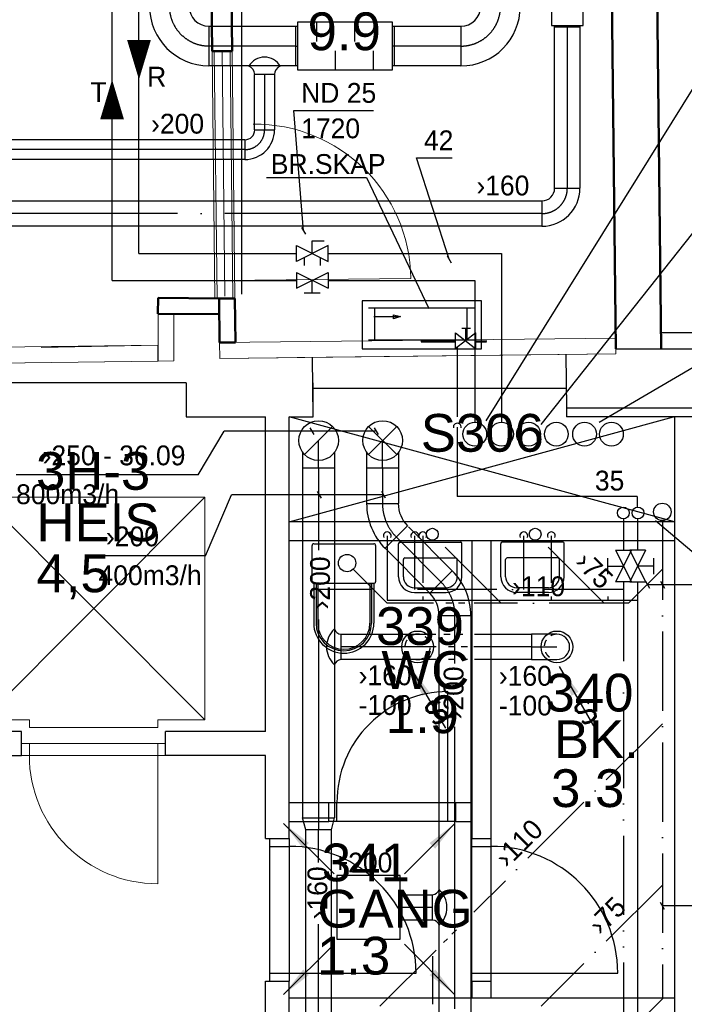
# Model space of a CAD drawing. Header units: millimetres. Extents: x 0 to 83130, y 0 to 57204.
# Tile 7 of 67: x 10930 to 15124, y 17044 to 23255. Entities that reach past the tile are written whole.
import ezdxf
from ezdxf.enums import TextEntityAlignment as Align

# ---------------------------------------------------------------- set-up
doc = ezdxf.new("R2010")
doc.units = ezdxf.units.MM
doc.header["$LTSCALE"] = 100
doc.header["$MEASUREMENT"] = 0
doc.header["$PDMODE"] = 1
for name, pattern in [('2V-CENT', [23, 20, -1.5, 0, -1.5]), ('V-GOMD', [0.8, 0.4, -0.4]), ('V-KV', [2, 1, 1]), ('V-SPV', [7, 5, -1, 0, -1]), ('V-V', [2, 1, 1]), ('V-VV', [8, 5, -1, 0, -1, 0, -1])]:
    doc.linetypes.add(name, pattern=pattern)
doc.layers.get('0').update_dxf_attribs({"linetype": 'CONTINUOUS'})
for name, color, linetype in [('20603A200D001$0$00-HEL2', 251, 'CONTINUOUS'), ('20603A200D001$0$832 Rominfo', 7, 'CONTINUOUS'), ('20603A200D001$0$A12-HEL1', 251, 'CONTINUOUS'), ('20603A200D001$0$A12-HEL2', 251, 'CONTINUOUS'), ('20603A200D001$0$A12-HEL3', 251, 'CONTINUOUS'), ('20603A200D001$0$A12-HEL4', 251, 'CONTINUOUS'), ('20603A200D001$0$A23-HEL3', 251, 'CONTINUOUS'), ('20603A200D001$0$A24-HEL1', 251, 'CONTINUOUS'), ('20603A200D001$0$A24-HEL2', 251, 'CONTINUOUS'), ('V060-', 3, 'CONTINUOUS'), ('V061-', 1, 'CONTINUOUS'), ('V070-', 3, 'CONTINUOUS'), ('V071-', 1, 'CONTINUOUS'), ('V080', 1, 'CONTINUOUS'), ('V080-', 3, 'CONTINUOUS'), ('V081', 1, 'CONTINUOUS'), ('V090-', 2, 'CONTINUOUS'), ('V091', 1, 'CONTINUOUS'), ('V091-', 1, 'CONTINUOUS'), ('V100-', 6, 'CONTINUOUS'), ('V101', 3, 'CONTINUOUS'), ('V110-', 6, 'CONTINUOUS'), ('V111', 1, 'CONTINUOUS'), ('V111-', 1, 'CONTINUOUS'), ('xref', 7, 'CONTINUOUS')]:
    doc.layers.add(name, color=color, linetype=linetype)
doc.layers.add('20603A200D001$0$A-DOOR', color=31, linetype='CONTINUOUS', lineweight=13)
doc.layers.add('20603A200D001$0$A-WALL', color=7, linetype='CONTINUOUS', lineweight=13)
doc.styles.add('20603A200D001$0$Arial', font='arial.ttf', dxfattribs={"height": 238.125})
doc.styles.add('FISO', font='fiso')
doc.styles.add('ISO', font='ISO')
doc.styles.add('SIMPLEX', font='SIMPLEX')

# ---------------------------------------------------------------- blocks, each defined once
blk = doc.blocks.new('CBOJ45_P', base_point=(16236.061, 22619.837))
at = {"color": 0, "linetype": 'ByBlock'}
blk.add_arc((16235.44, 22621.337, 0.686), 1.5, 270, 315, dxfattribs=at)
blk = doc.blocks.new('KBOJ45_P', base_point=(16236.061, 22619.837))
at = {"color": 0, "linetype": 'ByBlock'}
for p, q in [((16236.147, 22620.63), (16236.854, 22619.923)), ((16235.44, 22619.337, 0.686), (16235.44, 22620.337, 0.686))]:
    blk.add_line(p, q, dxfattribs=at)
for radius in [1, 2]:
    blk.add_arc((16235.44, 22621.337, 0.686), radius, 270, 315, dxfattribs=at)
blk = doc.blocks.new('3BOJ45_P', base_point=(16236.061, 22619.837))
for p in [(16236.501, 22620.276), (16235.44, 22619.837)]:
    blk.add_point(p)
at = {"color": 0, "linetype": 'ByBlock'}
blk.add_blockref('KBOJ45_P', (16236.061, 22619.837), dxfattribs=at)
at = {"color": 1, "linetype": '2V-CENT'}
blk.add_blockref('CBOJ45_P', (16236.061, 22619.837), dxfattribs=at)
at = {"style": 'ISO', "flags": 3}
blk.add_attdef('0', (16236.061, 22619.837), '', height=1, dxfattribs=at)
blk = doc.blocks.new('TAK_P', base_point=(16247.5, 22586.5))
for p, q in [((16248, 22587), (16247, 22587)), ((16247, 22587), (16247, 22586)), ((16248, 22586), (16248, 22587)), ((16247, 22586), (16248, 22586))]:
    blk.add_line(p, q)
blk = doc.blocks.new('CIRC_P', base_point=(16254, 22587))
blk.add_circle((16254, 22587), 0.5)
blk = doc.blocks.new('V420', base_point=(455, 404.5))
blk.add_line((455, 404.5), (464, 404.5))
blk.add_solid([(455, 404.5), (459, 405), (459, 404)])
blk = doc.blocks.new('V421', base_point=(455.5, 404.5))
at = {"rotation": 180}
blk.add_blockref('V420', (464.5, 404.5), dxfattribs=at)
blk = doc.blocks.new('C3A', base_point=(16246, 22590.5))
at = {"color": 0, "linetype": 'ByBlock'}
blk.add_line((16247, 22590.5), (16246, 22590.5), dxfattribs=at)
blk = doc.blocks.new('K3A', base_point=(16246, 22590.5))
at = {"color": 0, "linetype": 'ByBlock'}
for p, q in [((16246, 22591), (16247, 22591)), ((16247, 22591), (16247, 22590)), ((16247, 22590), (16246, 22590))]:
    blk.add_line(p, q, dxfattribs=at)
blk = doc.blocks.new('33A', base_point=(16246, 22590.5))
blk.add_point((16247, 22590.5))
at = {"color": 0, "linetype": 'ByBlock'}
blk.add_blockref('K3A', (16246, 22590.5), dxfattribs=at)
at = {"color": 1, "linetype": '2V-CENT'}
blk.add_blockref('C3A', (16246, 22590.5), dxfattribs=at)
at = {"style": 'SIMPLEX', "flags": 3}
blk.add_attdef('0', (16246, 22590.5), '', height=1, dxfattribs=at)
blk = doc.blocks.new('V422', base_point=(16230, 22585))
blk.add_blockref('V420', (16230, 22585))
at = {"style": 'SIMPLEX'}
blk.add_text('s', height=4, rotation=90, dxfattribs=at).set_placement((16238, 22585), align=Align.CENTER)
blk = doc.blocks.new('CCDIMF_200X160X75', base_point=(3095.5, 30301.1))
at = {"color": 0, "linetype": 'ByBlock'}
blk.add_line((3058, 30301.1), (3133, 30301.1), dxfattribs=at)
blk = doc.blocks.new('KCDIMF_200X160X75', base_point=(3095.5, 30301.1))
at = {"color": 0, "linetype": 'ByBlock'}
for p, q in [((3058, 30201.1), (3058, 30401.1)), ((3058, 30401.1), (3133, 30381.1)), ((3133, 30381.1), (3133, 30221.1)), ((3133, 30221.1), (3058, 30201.1))]:
    blk.add_line(p, q, dxfattribs=at)
blk = doc.blocks.new('3CDIMF_200X160X75', base_point=(3095.5, 30301.1))
for p in [(3058, 30301.1), (3133, 30301.1)]:
    blk.add_point(p)
at = {"color": 0, "linetype": 'ByBlock'}
blk.add_blockref('KCDIMF_200X160X75', (3095.5, 30301.1), dxfattribs=at)
at = {"color": 1, "linetype": '2V-CENT'}
blk.add_blockref('CCDIMF_200X160X75', (3095.5, 30301.1), dxfattribs=at)
at = {"style": 'SIMPLEX', "flags": 3}
blk.add_attdef('0', (3095.5, 30301.1), '', height=1, dxfattribs=at)
blk = doc.blocks.new('VUN')
at = {"color": 0}
blk.add_circle((0, 0), 0.5, dxfattribs=at)
blk = doc.blocks.new('CBOJ90_NB', base_point=(86107.402, 31352.24))
at = {"color": 0, "linetype": 'ByBlock'}
blk.add_line((86106.402, 31352.24), (86107.402, 31352.24), dxfattribs=at)
blk = doc.blocks.new('R517')
at = {"color": 0}
for p, q in [((-1, 2), (1, 2)), ((0, 2), (0, 0)), ((-2, 1), (2, -1)), ((-2, -1), (2, 1)), ((-2, 1), (-2, -1)), ((2, -1), (2, 1))]:
    blk.add_line(p, q, dxfattribs=at)
blk = doc.blocks.new('CTK_S', base_point=(16255, 22600))
at = {"color": 0, "linetype": 'ByBlock'}
blk.add_line((16255.5, 22600), (16255, 22600), dxfattribs=at)
blk = doc.blocks.new('KTK_S', base_point=(16255, 22600))
at = {"color": 0, "linetype": 'ByBlock'}
blk.add_circle((16255, 22600), 0.5, dxfattribs=at)
blk = doc.blocks.new('3TK_S', base_point=(16255, 22600))
at = {"color": 0, "linetype": 'ByBlock'}
blk.add_blockref('KTK_S', (16255, 22600), dxfattribs=at)
at = {"color": 1, "linetype": '2V-CENT'}
blk.add_blockref('CTK_S', (16255, 22600), dxfattribs=at)
at = {"style": 'ISO', "flags": 3}
blk.add_attdef('0', (16255, 22600), '', height=1, dxfattribs=at)
blk = doc.blocks.new('CTXK_A', base_point=(16255, 22602.5))
at = {"color": 0, "linetype": 'ByBlock'}
blk.add_line((16255.5, 22602.5), (16255, 22602.5), dxfattribs=at)
blk = doc.blocks.new('KTXK_A', base_point=(16255, 22602.5))
at = {"color": 0, "linetype": 'ByBlock'}
for p, q in [((16255, 22603), (16255.5, 22603)), ((16255.5, 22603), (16255.5, 22602)), ((16255.5, 22602), (16255, 22602))]:
    blk.add_line(p, q, dxfattribs=at)
blk = doc.blocks.new('3TXK_A', base_point=(16255, 22602.5))
blk.add_point((16255.5, 22602.5))
at = {"color": 0, "linetype": 'ByBlock'}
blk.add_blockref('KTXK_A', (16255, 22602.5), dxfattribs=at)
at = {"color": 1, "linetype": '2V-CENT'}
blk.add_blockref('CTXK_A', (16255, 22602.5), dxfattribs=at)
at = {"style": 'ISO', "flags": 3}
blk.add_attdef('0', (16255, 22602.5), '', height=1, dxfattribs=at)
blk = doc.blocks.new('FLC90', base_point=(0, 5))
at = {"color": 1}
blk.add_line((-0.346, 4.654), (0.346, 5.346), dxfattribs=at)
blk = doc.blocks.new('TLC90', base_point=(0, 4))
at = {"color": 1}
for p, q in [((-0.346, 4.346), (0.346, 3.654)), ((-0.346, 3.654), (0.346, 4.346))]:
    blk.add_line(p, q, dxfattribs=at)
blk = doc.blocks.new('A504')
at = {"color": 0}
for p, q in [((-378.8, -15.3), (375.3, -15.3)), ((-378.8, -317), (-378.8, -15.3)), ((-6.1, -73.1), (-6.1, -59.1)), ((-6.1, -59.1), (211.2, -59.1)), ((339.2, -115.3), (208.5, -14.7)), ((211.2, -115), (338.4, -14.3)), ((211.2, -17.1), (211.2, -115)), ((338.4, -59.1), (406.9, -59.1)), ((339.2, -14.7), (339.2, -115.3)), ((375.3, -15.3), (375.3, -317)), ((-338.6, -72.7), (335, -72.7)), ((-298.4, -72.7), (-298.4, -273.9)), ((-1.8, -72.7), (-1.8, -64.7)), ((-1.8, -64.7), (211.2, -64.7)), ((275.8, -67.5), (275.8, -145.8)), ((284.8, -72.7), (284.8, -273.9)), ((338.4, -64.7), (408.9, -64.7)), ((250.3, -145.8), (305.1, -145.8)), ((-303.7, -218.5), (-137.3, -218.5)), ((-137.3, -218.5), (-180.4, -204.6)), ((-180.4, -204.6), (-180.4, -229.7)), ((-180.4, -229.7), (-137.3, -218.5)), ((-338.6, -273.9), (335, -273.9)), ((375.3, -317), (-378.8, -317))]:
    blk.add_line(p, q, dxfattribs=at)
blk = doc.blocks.new('LD_P')
for p, q in [((-0.5, 0.5), (-0.5, -0.5)), ((0.5, 0.5), (-0.5, 0.5)), ((0.5, -0.5), (0.5, 0.5)), ((-0.5, -0.5), (0.5, -0.5))]:
    blk.add_line(p, q)
at = {"color": 1}
for p, q in [((-0.3, 0.5), (-0.3, 0.1)), ((0.1, 0.5), (0.1, 0.1)), ((-0.1, -0.5), (-0.1, -0.1)), ((0.3, -0.5), (0.3, -0.1))]:
    blk.add_line(p, q, dxfattribs=at)
blk = doc.blocks.new('CBOJ90_PB', base_point=(86107, 31352))
at = {"color": 0, "linetype": 'ByBlock'}
blk.add_arc((86106, 31353), 1, 270, 360, dxfattribs=at)
blk = doc.blocks.new('KBOJ90_PB', base_point=(86107, 31352))
at = {"color": 0, "linetype": 'ByBlock'}
for p, q in [((86106.5, 31353), (86107.5, 31353)), ((86106, 31352.5), (86106, 31351.5))]:
    blk.add_line(p, q, dxfattribs=at)
for radius in [1.5, 0.5]:
    blk.add_arc((86106, 31353), radius, 270, 360, dxfattribs=at)
blk = doc.blocks.new('3BOJ90_PB', base_point=(86107, 31352))
for p in [(86107, 31353), (86106, 31352)]:
    blk.add_point(p)
at = {"color": 1, "linetype": '2V-CENT'}
blk.add_blockref('CBOJ90_PB', (86107, 31352), dxfattribs=at)
at = {"color": 0, "linetype": 'ByBlock'}
blk.add_blockref('KBOJ90_PB', (86107, 31352), dxfattribs=at)
at = {"style": 'ISO', "flags": 3}
blk.add_attdef('0', (86107, 31352), '', height=1, dxfattribs=at)
blk = doc.blocks.new('20603A200D001$0$VT- 525784 - VT--320338-P03')
at = {"layer": '20603A200D001$0$A-WALL'}
for p, q in [((30160.8, 18915.8), (27661, 18887.7)), ((27662.1, 18787.7), (27661, 18887.7)), ((27661, 18887.7), (27662.1, 18787.7)), ((27661, 18887.7), (27662.1, 18787.7)), ((30161.9, 18815.8), (30160.8, 18915.8)), ((27662.1, 18787.7), (30161.9, 18815.8)), ((27662.1, 18787.7), (28030.3, 18791.8)), ((28030.3, 18791.8), (27662.1, 18787.7)), ((28150.3, 18793.2), (30161.9, 18815.8)), ((30161.9, 18815.8), (28150.3, 18793.2))]:
    blk.add_line(p, q, dxfattribs=at)
blk = doc.blocks.new('20603A200D001$0$VT- 525784 - VT- 525784-320342-P03')
blk.add_blockref('20603A200D001$0$VT- 525784 - VT--320338-P03', (0, 0))
blk = doc.blocks.new('20603A200D001$0$VT- 525971 - VT- 525971-320351-P03')
at = {"layer": '20603A200D001$0$A-WALL', "lineweight": 50}
for p, q in [((27757.8, 19165.1), (27657.8, 19166)), ((27657.8, 19166), (27661, 18887.7)), ((27761, 18888.8), (27757.8, 19165.1)), ((27661, 18887.7), (27761, 18888.8))]:
    blk.add_line(p, q, dxfattribs=at)
blk = doc.blocks.new('20603A200D001$0$VT- 526163 - VT- 526163-320374-P03')
at = {"layer": '20603A200D001$0$A-WALL', "lineweight": 50}
for p, q in [((27272.5, 19169.5), (27272.2, 19069.5)), ((27657.8, 19166), (27272.5, 19169.5)), ((27659, 19066), (27657.8, 19166)), ((27272.2, 19069.5), (27659, 19066))]:
    blk.add_line(p, q, dxfattribs=at)
blk = doc.blocks.new('20603A200D001$0$VT- 526391 - VT- 2-320400-P03')
at = {"layer": '20603A200D001$0$A-WALL'}
blk.add_line((27272.5, 19069.5), (27272.5, 18870.5), dxfattribs=at)
blk = doc.blocks.new('20603A200D001$0$VT- 526391 - VT--320393-P03')
at = {"layer": '20603A200D001$0$A-WALL'}
for p, q in [((27372.5, 19068.9), (27272.5, 19069.5)), ((27272.5, 19069.5), (27272.5, 18770.5)), ((27272.5, 19069.5), (27272.5, 18770.5)), ((27272.5, 18770.5), (27272.5, 19069.5)), ((27372.5, 18772.1), (27372.5, 19068.9)), ((27372.5, 18772.1), (27372.5, 19068.6)), ((27372.5, 19068.6), (27372.5, 18772.1)), ((27372.5, 18772.1), (27272.5, 18770.5)), ((27272.5, 18770.5), (27372.5, 18772.1)), ((27272.5, 18770.5), (27372.5, 18772.1))]:
    blk.add_line(p, q, dxfattribs=at)
blk = doc.blocks.new('20603A200D001$0$VT- 526391 - VT- 526391-320397-P03')
for name in ['20603A200D001$0$VT- 526391 - VT- 2-320400-P03', '20603A200D001$0$VT- 526391 - VT--320393-P03']:
    blk.add_blockref(name, (0, 0))
blk = doc.blocks.new('20603A200D001$0$VT- 526626 - VT--320402-P03')
at = {"layer": '20603A200D001$0$A-WALL'}
for p, q in [((27271.5, 18870.5), (25550.5, 18848.5)), ((25550.5, 18848.5), (25563.1, 18748.7)), ((27271.5, 18870.5), (26538.1, 18861.1)), ((27271.5, 18870.5), (26538.1, 18855.9)), ((26538.1, 18861.1), (27271.5, 18870.5)), ((26538.1, 18855.9), (27271.5, 18870.5)), ((26538.1, 18855.9), (26538.1, 18861.1)), ((26538.1, 18861.1), (26538.1, 18855.9)), ((27271.2, 18770.5), (27271.5, 18870.5)), ((27271.2, 18770.5), (27271.5, 18870.5)), ((27271.5, 18870.5), (27271.2, 18770.5)), ((27271.2, 18770.5), (25563.1, 18748.7)), ((25563.1, 18748.7), (27271.2, 18770.5)), ((25563.1, 18748.7), (27271.2, 18770.5))]:
    blk.add_line(p, q, dxfattribs=at)
blk = doc.blocks.new('20603A200D001$0$VT- 526626 - VT- 526626-320406-P03')
blk.add_blockref('20603A200D001$0$VT- 526626 - VT--320402-P03', (0, 0))
blk = doc.blocks.new('20603A200D001$0$IV01_34dB 559069 - IV01_34dB 2-321403-P03')
at = {"layer": '20603A200D001$0$A-WALL'}
blk.add_line((27694.7, 19180.5), (27677.3, 20725.5), dxfattribs=at)
blk = doc.blocks.new('20603A200D001$0$IV01_34dB 559069 - IV01_34dB-321396-P03')
at = {"layer": '20603A200D001$0$A-WALL'}
for p, q in [((27627.3, 20725), (27614.3, 20724.8)), ((27614.3, 20724.8), (27631.8, 19165.5)), ((27727.3, 20726.1), (27627.3, 20725)), ((27627.3, 20725), (27644.8, 19166.2)), ((27627.3, 20725), (27644.8, 19165.7)), ((27627.3, 20725), (27644.8, 19166.2)), ((27644.8, 19166.2), (27627.3, 20725)), ((27627.3, 20725), (27644.8, 19166.2)), ((27627.3, 20725), (27644.8, 19165.7)), ((27740.3, 20726.2), (27727.3, 20726.1)), ((27727.3, 20726.1), (27744.8, 19166.8)), ((27727.3, 20726.1), (27744.8, 19166.8)), ((27740.3, 20726.2), (27757.8, 19166.9)), ((27631.8, 19165.5), (27644.8, 19165.7)), ((27644.8, 19165.7), (27744.8, 19166.8)), ((27670, 19165.9), (27681.5, 19166.1)), ((27681.5, 19166.1), (27670, 19165.9)), ((27719.9, 19166.5), (27744.8, 19166.8)), ((27744.8, 19166.8), (27719.9, 19166.5)), ((27744.7, 19179.5), (27744.8, 19166.8)), ((27744.7, 19179.5), (27744.8, 19166.8)), ((27744.8, 19166.8), (27744.7, 19179.5)), ((27744.7, 19179.5), (27744.8, 19166.8)), ((27744.8, 19166.8), (27757.8, 19166.9)), ((27744.8, 19166.8), (27757.8, 19166.9)), ((27757.8, 19166.9), (27744.8, 19166.8))]:
    blk.add_line(p, q, dxfattribs=at)
blk = doc.blocks.new('20603A200D001$0$IV01_34dB 559069 - IV01_34dB 559069-321400-P03')
for name in ['20603A200D001$0$IV01_34dB 559069 - IV01_34dB-321396-P03', '20603A200D001$0$IV01_34dB 559069 - IV01_34dB 2-321403-P03']:
    blk.add_blockref(name, (0, 0))
blk = doc.blocks.new('20603A200D001$0$IV01_34dB 724382 - IV01_34dB 2-328442-P03')
at = {"layer": '20603A200D001$0$A-WALL'}
blk.add_line((27666.7, 21660.9), (27653.1, 22870.8), dxfattribs=at)
blk = doc.blocks.new('20603A200D001$0$IV01_34dB 724382 - IV01_34dB 724382-328439-P03')
at = {"layer": '20603A200D001$0$A-WALL', "lineweight": 50}
for p, q in [((27601.3, 23027.2), (27588.3, 23027)), ((27588.3, 23027), (27590.1, 22870.1)), ((27701.2, 23041.3), (27601.2, 23040.2)), ((27601.2, 23040.2), (27601.3, 23027.2)), ((27701.3, 23028.3), (27701.2, 23041.3)), ((27714.3, 23028.5), (27701.3, 23028.3)), ((27716.1, 22871.6), (27714.3, 23028.5)), ((27590.1, 22870.1), (27716.1, 22871.6)), ((27729.7, 21661.6), (27603.7, 21660.2)), ((27603.7, 21660.2), (27614.3, 20724.8)), ((27740.3, 20726.2), (27729.7, 21661.6)), ((27614.3, 20724.8), (27740.3, 20726.2))]:
    blk.add_line(p, q, dxfattribs=at)
blk.add_blockref('20603A200D001$0$IV01_34dB 724382 - IV01_34dB 2-328442-P03', (0, 0))
blk = doc.blocks.new('20603A200D001$0$DOOR 91 - DOOR 91-404141-P03')
at = {"layer": '20603A200D001$0$A-DOOR'}
blk.add_line((27883.5, 19281.1), (28867.5, 19292.2), dxfattribs=at)
blk.add_arc((27883.5, 19281.1), 984, 0.6452, 90.6452, dxfattribs=at)
blk = doc.blocks.new('20603A200D001')
at = {"layer": '20603A200D001$0$00-HEL2', "color": 7}
blk.add_lwpolyline([(27800.5, 19193.5), (27800.5, 25588.6)], dxfattribs=at)
at = {"layer": '20603A200D001$0$A-WALL', "lineweight": 50}
for p, q in [((29829.5, 48333.2), (30161.5, 18848.5)), ((30446.8, 18848.5), (30109.5, 48337.1))]:
    blk.add_line(p, q, dxfattribs=at)
at = {"layer": '20603A200D001$0$A12-HEL1', "color": 7, "linetype": 'Continuous', "lineweight": 0}
for points in [[(26410.5, 16358.5), (27320.5, 16358.5)], [(26410.5, 16358.5), (27320.5, 16358.5)], [(26460.5, 16283.5), (26460.5, 16358.5)], [(26460.5, 16283.5), (26460.5, 16358.5)], [(27270.5, 16283.5), (27270.5, 16358.5)], [(27270.5, 16283.5), (27270.5, 16358.5)], [(26410.5, 16283.5), (27320.5, 16283.5)], [(26410.5, 16283.5), (27320.5, 16283.5)], [(27270.5, 16283.5), (27270.5, 15473.5)], [(27270.5, 16283.5), (27270.5, 15473.5)]]:
    blk.add_lwpolyline(points, dxfattribs=at)
blk.add_arc((27270.5, 16283.5), 810, 180.00007, 270, dxfattribs=at)
blk.add_arc((27270.5, 16283.5), 810, 180.00007, 270, dxfattribs=at)
at = {"layer": '20603A200D001$0$A12-HEL2', "color": 7, "linetype": 'Continuous', "lineweight": 0}
for points in [[(26164, 17911.5), (27567, 16508.5)], [(26164, 16508.5), (27567, 17911.5)], [(26164, 17911.5), (27567, 17911.5)], [(27567, 16508.5), (27567, 17911.5)], [(26164, 16508.5), (26460.5, 16508.5)], [(26460.5, 16458.5), (26460.5, 16508.5)], [(27270.5, 16508.5), (27567, 16508.5)], [(27270.5, 16458.5), (27270.5, 16508.5)], [(26460.5, 16458.5), (27270.5, 16458.5)]]:
    blk.add_lwpolyline(points, dxfattribs=at)
at = {"layer": '20603A200D001$0$A12-HEL3', "color": 7}
for points in [[(29850.5, 18598.5), (28250.5, 18598.5)], [(29850.5, 18473.5), (29850.5, 18418.5)], [(30650.5, 18418.5), (29850.5, 18418.5)]]:
    blk.add_lwpolyline(points, dxfattribs=at)
at = {"layer": '20603A200D001$0$A12-HEL4', "color": 7}
for points in [[(30161.5, 18848.5), (30650.5, 18848.5)], [(28250.5, 18418.5), (28246.3, 18794.2)], [(29846.7, 18812.3), (29850.5, 18473.5)], [(27450.5, 18633.5), (25727.8, 18633.5)], [(27450.5, 18633.5), (27450.5, 18418.5)], [(27450.5, 18633.5), (27450.5, 18418.5)], [(28250.5, 18418.5), (28250.5, 18633.5)], [(30650.5, 18473.5), (29850.5, 18473.5)], [(27450.5, 18418.5), (27950.5, 18418.5)], [(27950.5, 16433.5), (27950.5, 18418.5)], [(28100.5, 15759.7), (28100.5, 18418.5)], [(28100.5, 18418.5), (28250.5, 18418.5)], [(27950.5, 16433.5), (27950.5, 18383.5)], [(26410.5, 16433.5), (25996.3, 16433.5)], [(26410.5, 16283.5), (26410.5, 16433.5)], [(26410.5, 16283.5), (26410.5, 16433.5)], [(27950.5, 16433.5), (27320.5, 16433.5)], [(27950.5, 16433.5), (27320.5, 16433.5)], [(27320.5, 16283.5), (27320.5, 16433.5)], [(27320.5, 16283.5), (27320.5, 16433.5)], [(25845.1, 16283.5), (26410.5, 16283.5)], [(27950.5, 16283.5), (27320.5, 16283.5)], [(27950.5, 16283.5), (27320.5, 16283.5)], [(27950.5, 15759.7), (27950.5, 16283.5)], [(27950.5, 15759.7), (28100.5, 15759.7)], [(27950.5, 14859.7), (28100.5, 14859.7)], [(27950.5, 12728.5), (27950.5, 14859.7)], [(28100.5, 12728.5), (28100.5, 14859.7)]]:
    blk.add_lwpolyline(points, dxfattribs=at)
at = {"layer": '20603A200D001$0$A23-HEL3', "color": 7}
blk.add_lwpolyline([(30650.5, 18948.5), (30445.6, 18947.9)], dxfattribs=at)
at = {"layer": '20603A200D001$0$A24-HEL1', "color": 7}
for points in [[(30530.5, 17756), (28100.5, 18418.5)], [(28100.5, 17756), (30525.5, 18418.5)], [(28790.5, 17410.5), (28790.5, 17618.8)], [(28800.5, 17628.8), (29180.5, 17628.8)], [(29190.5, 17410.5), (29190.5, 17618.8)], [(29435.5, 17410.5), (29435.5, 17618.8)], [(29825.5, 17628.8), (29445.5, 17628.8)], [(29835.5, 17410.5), (29835.5, 17618.8)], [(28820.5, 17410.5), (28820.5, 17518.8)], [(28830.5, 17528.8), (29150.5, 17528.8)], [(29160.5, 17410.5), (29160.5, 17518.8)], [(29465.5, 17410.5), (29465.5, 17518.8)], [(29795.5, 17528.8), (29475.5, 17528.8)], [(29805.5, 17410.5), (29805.5, 17518.8)], [(28890.5, 17340.5), (29090.5, 17340.5)], [(29735.5, 17340.5), (29535.5, 17340.5)], [(28890.5, 17310.5), (29090.5, 17310.5)], [(29735.5, 17310.5), (29535.5, 17310.5)], [(29101, 15986), (29101, 16686)], [(28351, 15986), (29151, 15986)], [(28401, 15866), (28401, 15986)], [(29101, 15866), (29101, 15986)], [(29151, 15866), (28351, 15866)], [(27975.5, 15759.7), (27975.5, 14859.7)], [(28100.5, 15759.7), (28100.5, 14859.7)], [(29253, 14859.7), (29253, 15759.7)], [(29373, 15759.7), (29373, 14859.7)], [(27975.5, 15709.7), (28100.5, 15709.7)], [(29253, 15709.7), (29373, 15709.7)], [(27975.5, 14909.7), (28100.5, 14909.7)], [(28100.5, 14909.7), (28900.5, 14909.7)], [(29253, 14909.7), (29373, 14909.7)], [(29373, 14909.7), (30173, 14909.7)]]:
    blk.add_lwpolyline(points, dxfattribs=at)
for centre, radius, start, end in [((28800.5, 17619.2), 10, 90, 179.98654), ((28800.5, 17618.8), 10, 90, 180.00519), ((29180.5, 17619.2), 10, 0.01346, 90), ((29180.5, 17618.8), 10, 359.99481, 90), ((29445.5, 17619.2), 10, 90, 179.98654), ((29445.5, 17618.8), 10, 90, 180.00519), ((29825.5, 17619.2), 10, 359.99481, 90), ((29825.5, 17618.8), 10, 359.97616, 90), ((28830.5, 17518.8), 10, 90, 180.00519), ((29150.5, 17518.8), 10, 359.99481, 90), ((29475.5, 17518.8), 10, 90, 180.02384), ((29795.5, 17518.8), 10, 359.99481, 90), ((28890.5, 17410.5), 100, 180.00073, 270), ((28890.5, 17410.5), 70, 179.99903, 270), ((29090.5, 17410.5), 70, 270, 0.00097), ((29090.5, 17410.5), 100, 270, 359.99927), ((29535.5, 17410.5), 100, 180.00073, 270), ((29535.5, 17410.5), 70, 179.99903, 270), ((29735.5, 17410.5), 70, 270, 359.9983), ((29735.5, 17410.5), 100, 270, 359.99927), ((29101, 15986), 700, 90, 180.00021), ((28100.5, 14909.7), 800, 0, 90), ((29373, 14909.7), 800, 0.00024, 90)]:
    blk.add_arc(centre, radius, start, end, dxfattribs=at)
at = {"layer": '20603A200D001$0$A24-HEL2', "color": 7}
for points in [[(30530.5, 18418.5), (30530.5, 11693.5)], [(30530.5, 17756), (28100.5, 17756)], [(30530.5, 17636), (28100.5, 17636)], [(28244.9, 17378), (28244.9, 17608)], [(28254.9, 17618), (28634.9, 17618)], [(28644.9, 17608), (28644.9, 17378)], [(29253, 17636), (29253, 15759.7)], [(29373, 17636), (29373, 15759.7)], [(28254.9, 17368), (28254.9, 17118)], [(28634.9, 17368), (28254.9, 17368)], [(28268.9, 17331), (28619.9, 17331)], [(28269.9, 17368), (28269.9, 17118)], [(28279.9, 17368), (28279.9, 17118)], [(28609.9, 17368), (28609.9, 17118)], [(28619.9, 17368), (28619.9, 17118)], [(28634.9, 17368), (28634.9, 17118)], [(28100.5, 15986), (28351, 15986)], [(28351, 15866), (28351, 15986)], [(29151, 15866), (29151, 15986)], [(29151, 15986), (29253, 15986)], [(28100.5, 15866), (28351, 15866)], [(29151, 15866), (29253, 15866)], [(29253, 15759.7), (29373, 15759.7)], [(29253, 14859.7), (29373, 14859.7)], [(29253, 14859.7), (29253, 14753.5)], [(29373, 14859.7), (29373, 14753.5)], [(28100.5, 14753.5), (30530.5, 14753.5)]]:
    blk.add_lwpolyline(points, dxfattribs=at)
for centre, radius, start, end in [((28254.9, 17608), 10, 90, 180.00519), ((28254.9, 17608), 10, 90, 180.00519), ((28634.9, 17608), 10, 359.97616, 90), ((28254.9, 17378), 10, 180.01346, 270), ((28254.9, 17378), 10, 180.01346, 270), ((28634.9, 17378), 10, 270, 0.00519), ((28634.9, 17378), 10, 270, 0.00519), ((28444.9, 17118), 190, 180.00029, 359.99971), ((28444.9, 17118), 175, 180.00031, 359.99969), ((28444.9, 17118), 165, 180.00033, 359.99967)]:
    blk.add_arc(centre, radius, start, end, dxfattribs=at)
at = {"layer": '20603A200D001$0$A-DOOR'}
blk.add_blockref('20603A200D001$0$DOOR 91 - DOOR 91-404141-P03', (0, 0), dxfattribs=at)
at = {"layer": '20603A200D001$0$A-WALL'}
for name in ['20603A200D001$0$IV01_34dB 724382 - IV01_34dB 724382-328439-P03', '20603A200D001$0$IV01_34dB 559069 - IV01_34dB 559069-321400-P03', '20603A200D001$0$VT- 526163 - VT- 526163-320374-P03', '20603A200D001$0$VT- 525971 - VT- 525971-320351-P03', '20603A200D001$0$VT- 526391 - VT- 526391-320397-P03', '20603A200D001$0$VT- 525784 - VT- 525784-320342-P03', '20603A200D001$0$VT- 526626 - VT- 526626-320406-P03']:
    blk.add_blockref(name, (0, 0), dxfattribs=at)
at = {"layer": '20603A200D001$0$832 Rominfo', "style": '20603A200D001$0$Arial'}
for s, p in [('9.9', (28216.3, 20731.8)), ('S306', (28930.3, 18198.8)), ('3H-3', (26502.6, 17958.8)), ('HEIS', (26505.6, 17634.4)), ('4,5', (26505.6, 17312.8)), ('339', (28648.1, 16980)), ('WC', (28682.3, 16702.8)), ('340', (29717.1, 16560.2)), ('1.9', (28709.5, 16424)), ('BK.', (29770.2, 16266.4)), ('3.3', (29752.4, 15957.6)), ('341', (28306.3, 15489)), ('GANG', (28278.4, 15197.4)), ('1.3', (28275.6, 14901.1))]:
    blk.add_text(s, height=238.12, dxfattribs=at).set_placement(p)

msp = doc.modelspace()

# ---------------------------------------------------------------- linework, layer by layer
at = {"layer": 'V060-', "linetype": 'Continuous'}
for p, q in [((12124.42, 23213), (12672.91, 23213)), ((13292.91, 23213), (13713.92, 23213)), ((14305.62, 22191.8, -11), (14305.62, 23207.23, -9.43)), ((14465.62, 23207.23, -9.43), (14465.62, 22191.8, -11)), ((12672.91, 22963), (12124.42, 22963)), ((13713.92, 22963), (13292.91, 22963)), ((12412.64, 22560, 149), (12412.64, 22909, 149)), ((12537.64, 22909, 149), (12537.64, 22560, 149)), ((8087.16, 22498, 149.81), (12351.43, 22498, 149.81)), ((12351.43, 22373, 149.81), (8087.16, 22373, 149.81)), ((8028.55, 22111.8, -171), (14225.62, 22111.8, -171)), ((14225.62, 21951.8, -171), (8030.28, 21951.8, -171)), ((12715.74, 18219.21), (12715.74, 20423.72)), ((12915.74, 20423.72), (12915.74, 18219.21)), ((13119.93, 20203.77), (13119.93, 20424.52)), ((13319.93, 20424.52), (13319.93, 20203.77)), ((13384.13, 20054.82, 137.29), (13662.88, 19774.49)), ((13515.01, 19639.83), (13236.26, 19920.16, 137.29)), ((13575.56, 14715.83, 137), (13576.82, 19495.03, 137.29)), ((13776.82, 19495.03, 137.29), (13775.56, 14715.83, 137)), ((12957.2, 19378.54), (13556.14, 19378.54)), ((13799.15, 19378.54), (14160.41, 19378.54)), ((14319.97, 19378.54), (14159.97, 19378.54)), ((14159.97, 19378.54), (14159.97, 19218.54)), ((13556.14, 19218.54), (12957.2, 19218.54)), ((14160.41, 19218.54), (13800.33, 19218.54)), ((14159.97, 19218.54), (14319.97, 19218.54)), ((12735.11, 16583.71), (12735.11, 18144)), ((12895.11, 18144), (12895.11, 16583.71)), ((13341.11, 17735), (13535.31, 17735)), ((13535.31, 17575), (13341.11, 17575))]:
    msp.add_line(p, q, dxfattribs=at)
at = {"layer": 'V060-', "color": 1, "linetype": '2V-CENT'}
for p, q in [((14385.62, 23207.23, -9.43), (14385.62, 22191.8, -11)), ((12672.91, 23088), (12124.42, 23088)), ((13713.92, 23088), (13292.91, 23088)), ((12475.14, 22909, 149), (12475.14, 22560, 149)), ((12351.43, 22435.5, 149.81), (8087.16, 22435.5, 149.81)), ((14225.62, 22031.8, -171), (8030.28, 22031.8, -171)), ((12815.74, 20423.72), (12815.74, 19908.35)), ((13219.93, 20424.52), (13219.93, 20203.77)), ((13588.95, 19707.16), (13310.2, 19987.49, 137.29)), ((12815.74, 19470.55), (12815.74, 18219.21)), ((13676.82, 19194.05, 137.29), (13676.82, 19495.03, 137.29)), ((13557.32, 19298.54), (12957.2, 19298.54)), ((14160.41, 19298.54), (13796.79, 19298.54)), ((13675.56, 14715.83, 137), (13676.82, 18794.66, 137.29)), ((12815.11, 17938.26), (12815.11, 18144)), ((13535.31, 17655), (13341.11, 17655)), ((12815.11, 16583.71), (12815.11, 17549.7))]:
    msp.add_line(p, q, dxfattribs=at)
at = {"layer": 'V060-'}
for p, q in [((12537.64, 22909, 149), (12413.14, 22909, 166)), ((12957.2, 19378.54), (12957.2, 19218.54)), ((13535.31, 17575), (13535.31, 17735))]:
    msp.add_line(p, q, dxfattribs=at)
at = {"layer": 'V060-', "color": 1, "linetype": 'V-GOMD'}
for p, q in [((13606.87, 19378.54), (13756.68, 19378.54)), ((13755.5, 19298.54), (13606.87, 19298.54)), ((13755.5, 19218.54), (13605.69, 19218.54))]:
    msp.add_line(p, q, dxfattribs=at)
at = {"layer": 'V060-'}
for centre, radius, start, end in [((12475.39, 22903.87, 149), 114.77, 30.256658, 149.743342), ((12353.33, 22906.4, 166), 59.87, 2.489869, 67.481338), ((12597.45, 22906.4, 149), 59.87, 112.518662, 177.510131), ((13019.49, 19298.54), 153.2, 132.610455, 227.389545), ((12959.99, 19424.66), 46.2, 196.8079, 266.532083), ((12959.99, 19172.43), 46.2, 93.467917, 163.1921), ((13532.52, 17781.11), 46.2, 273.467917, 343.1921), ((13473.02, 17655), 153.2, 312.610455, 407.389545), ((13532.52, 17528.89), 46.2, 16.8079, 86.532083)]:
    msp.add_arc(centre, radius, start, end, dxfattribs=at)
at = {"layer": 'V060-', "linetype": 'V-GOMD'}
for centre, start, end in [((13440.61, 19298.54), 89.99993, 269.99993), ((13440.61, 19298.54), 269.99993, 449.99993), ((14319.97, 19298.54), 89.99993, 269.99993)]:
    msp.add_arc(centre, 80, start, end, dxfattribs=at)
at = {"layer": 'V060-', "linetype": 'Continuous'}
msp.add_arc((14319.97, 19298.54), 80, 269.99993, 449.99993, dxfattribs=at)
at = {"layer": 'V061-'}
for p, q in [((12057.21, 20383.76), (12220.76, 20659.35)), ((13173.6, 20659.35), (12220.76, 20659.35)), ((12787.65, 20637.7), (12762.65, 20681)), ((13193.28, 20637.7), (13168.28, 20681)), ((12057.21, 20383.76), (10908.11, 20383.76)), ((12103.17, 19872.77), (12266.71, 20257.45)), ((13219.56, 20257.45), (12266.71, 20257.45)), ((12833.61, 20235.8), (12808.61, 20279.1)), ((13239.24, 20235.8), (13214.24, 20279.1)), ((12103.17, 19872.77), (11428.44, 19872.77))]:
    msp.add_line(p, q, dxfattribs=at)
at = {"layer": 'V080-', "linetype": 'V-KV'}
for p, q in [((13691.4, 21191.4), (13691.4, 20748.99)), ((13691.4, 20684.15), (13691.4, 20246.35)), ((14827.17, 20246.35), (13691.4, 20246.35)), ((14827.17, 20246.35), (14827.17, 20180.4)), ((14829.13, 20108.65), (14829.13, 19907.83)), ((13249.67, 19998.71), (13249.67, 19593.18)), ((13473.24, 19998.71), (13473.24, 19703.14)), ((14284.7, 19998.71), (14284.7, 19703.14)), ((14829.13, 19707.83), (14829.13, 13544.68)), ((13249.67, 19593.18), (14831.2, 19593.18)), ((13473.24, 19615.64), (13473.24, 19593.18)), ((14284.7, 19615.64), (14284.7, 19593.18)), ((14640.76, 19615.64), (14640.76, 19593.18))]:
    msp.add_line(p, q, dxfattribs=at)
at = {"layer": 'V080-', "linetype": 'V-VV'}
for p, q in [((14740.12, 20109.55), (14740.12, 19907.83)), ((13423.56, 19659.39), (13423.56, 19998.71)), ((14110.82, 19659.39), (14110.82, 19998.71)), ((14740.12, 19707.83), (14740.12, 16658.42)), ((14740.12, 19659.39), (13423.56, 19659.39))]:
    msp.add_line(p, q, dxfattribs=at)
at = {"layer": 'V080-', "color": 1}
for centre, start, end in [((13691.4, 20684.15), 349.301834, 550.698166), ((13249.67, 19998.71), 334.114363, 565.885637), ((13423.56, 19998.71), 334.114363, 565.885637), ((13473.24, 19998.71), 334.114363, 565.885637), ((14110.82, 19998.71), 334.114363, 565.885637), ((14284.7, 19998.71), 334.114363, 565.885637)]:
    msp.add_arc(centre, 25, start, end, dxfattribs=at)
at = {"layer": 'V081'}
for p, q in [((12486.63, 22259.45), (13118.02, 22259.45)), ((13118.02, 22259.45), (13511.76, 21432.2))]:
    msp.add_line(p, q, dxfattribs=at)
at = {"layer": 'V090-', "linetype": 'V-SPV'}
for p, q in [((14985.32, 20095.26), (14985.32, 17077.47)), ((13968.79, 19573.98), (13562.57, 19980.2)), ((14617.48, 19573.98), (14211.26, 19980.2)), ((13249.15, 19573.98), (13035.05, 19788.08)), ((14771.22, 19573.98), (14985.32, 19788.08)), ((13540.46, 19573.98), (13249.15, 19573.98)), ((14771.22, 19573.98), (13797.39, 19573.98)), ((14985.32, 18813.64), (13796.47, 17624.79)), ((14985.32, 17796.25), (14221.51, 17032.44)), ((13557.05, 17385.37), (13035.05, 16863.36)), ((13534.6, 17346.66), (13534.6, 17043.88)), ((14985.32, 17077.47), (14771.22, 16863.36))]:
    msp.add_line(p, q, dxfattribs=at)
at = {"layer": 'V090-', "linetype": 'V-GOMD'}
for p, q in [((13738.66, 19573.98), (13598.14, 19573.98)), ((13742.26, 17570.58), (13604.48, 17432.8))]:
    msp.add_line(p, q, dxfattribs=at)
at = {"layer": 'V091'}
msp.add_line((15945.91, 19246.19), (14942.33, 20092.79), dxfattribs=at)
at = {"layer": 'V091-'}
for p, q in [((14878.5, 19712.9), (14903.5, 19669.6)), ((14891, 19691.25), (15610.21, 19691.25)), ((14974.2, 19712.9), (14999.2, 19669.6)), ((14971.3, 17687.76), (14996.3, 17644.46)), ((14983.8, 17666.11), (15703.01, 17666.11))]:
    msp.add_line(p, q, dxfattribs=at)
at = {"layer": 'V101', "color": 1}
for p, q in [((13874.25, 20724.1), (15370.38, 23128.35)), ((14221.43, 20701.5), (15379.42, 22163.13))]:
    msp.add_line(p, q, dxfattribs=at)
at = {"layer": 'V110-', "linetype": 'V-V'}
for p, q in [((11513.05, 21609.94), (11513.05, 45626.68)), ((11682.35, 21779.24), (11682.35, 45457.38)), ((11682.35, 21779.24), (12675.75, 21779.24)), ((12875.75, 21779.24), (13970.86, 21779.24)), ((13970.86, 21779.24), (13970.86, 20715.21)), ((11513.05, 21609.94), (12675.75, 21609.94)), ((12875.75, 21609.94), (13801.56, 21609.94)), ((13801.56, 21609.94), (13801.56, 20715.21))]:
    msp.add_line(p, q, dxfattribs=at)
at = {"layer": 'V110-', "color": 1}
for p, q in [((12875.75, 21829.24), (12675.75, 21729.24)), ((12675.75, 21829.24), (12875.75, 21729.24)), ((12675.75, 21729.24), (12675.75, 21829.24)), ((12775.75, 21860.54), (12850.75, 21860.54)), ((12775.75, 21779.24), (12775.75, 21860.54)), ((12875.75, 21729.24), (12875.75, 21829.24)), ((12725.75, 21754.24), (12725.75, 21704.24)), ((12825.75, 21754.24), (12825.75, 21704.24)), ((12675.75, 21560.91), (12875.75, 21660.91)), ((12675.75, 21660.91), (12875.75, 21560.91)), ((12675.75, 21660.91), (12675.75, 21560.91)), ((12875.75, 21660.91), (12875.75, 21560.91)), ((12775.75, 21530.78), (12775.75, 21610.91)), ((12725.75, 21530.78), (12825.75, 21530.78))]:
    msp.add_line(p, q, dxfattribs=at)
at = {"layer": 'V110-'}
for points in [[(11682.89, 22876.64, 0, 150, 0), (11682.89, 23126.64, 150, 150, 0)], [(11513.05, 22876.64, 0, 150, 0), (11513.05, 22626.64, 150, 150, 0)]]:
    msp.add_lwpolyline(points, format="xyseb", dxfattribs=at)
at = {"layer": 'V111', "color": 1}
msp.add_line((14585.95, 20714.95), (17360.7, 22345.12), dxfattribs=at)
at = {"layer": 'V111-'}
for p, q in [((12721.25, 21922.85), (12658.91, 22682.27)), ((12658.91, 22682.27), (13162.51, 22682.27)), ((13640.91, 21743.2), (13433.5, 22382.85)), ((13433.5, 22382.85), (13658.93, 22382.85)), ((12708.75, 21944.5), (12733.75, 21901.2)), ((13628.41, 21764.85), (13653.41, 21721.55))]:
    msp.add_line(p, q, dxfattribs=at)

# ---------------------------------------------------------------- block references
at = {"layer": 'V060-', "xscale": 600, "zscale": 600}
for p, yscale, rotation in [((14385.62, 23517.23, -7.27), 200, 270), ((12982.91, 23088), 300, 180)]:
    msp.add_blockref('LD_P', p, dxfattribs=dict(at, yscale=yscale, rotation=rotation))
at = {"layer": 'V060-', "linetype": 'Continuous'}
for name, p, xscale, yscale, zscale, rotation in [('3BOJ90_PB', (11874.42, 23088.85), 250, 250, 250, 270), ('33A', (12682.91, 23088), 10, 250, 10, 180), ('33A', (14385.62, 23217.23, -7.27), 10, 160, 10, 270), ('3TK_S', (12816.26, 20599.71), 250, 250, 250, 270), ('3TK_S', (13220.45, 20599.71), 250, 250, 250, 270), ('3TXK_A', (12816.26, 20524.71), 200, 200, 200, 270), ('3TXK_A', (13220.45, 20524.71), 200, 200, 200, 270), ('3BOJ45_P', (13219.11, 20078.74), 200, 200, 200, 270), ('3BOJ45_P', (13676.82, 19619.29), 200.0000000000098, 200.0000000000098, 200.0000000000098, 90)]:
    msp.add_blockref(name, p, dxfattribs=dict(at, xscale=xscale, yscale=yscale, zscale=zscale, rotation=rotation))
for name, p, xscale, yscale, zscale in [('3BOJ90_PB', (13963.92, 23088), 250, 250, 250), ('33A', (13282.91, 23088), 10, 250, 10), ('3BOJ90_PB', (12475.64, 22435, 149), 125, 125, 125), ('3BOJ90_PB', (14385.62, 22031.8, -11), 160, 160, 160)]:
    msp.add_blockref(name, p, dxfattribs=dict(at, xscale=xscale, yscale=yscale, zscale=zscale))
at = {"layer": 'V060-', "xscale": 250, "yscale": 250, "zscale": 250}
for name, p in [('FLC90', (12816.26, 20599.71)), ('TLC90', (13220.45, 20599.71))]:
    msp.add_blockref(name, p, dxfattribs=at)
at = {"layer": 'V060-', "color": 1, "linetype": '2V-CENT', "xscale": 160.0000000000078, "yscale": 160.0000000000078, "zscale": 160.0000000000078}
msp.add_blockref('CBOJ90_NB', (14319.97, 19298.54), dxfattribs=at)
at = {"layer": 'V060-', "linetype": 'Continuous', "rotation": 270}
msp.add_blockref('3CDIMF_200X160X75', (12815.11, 18182), dxfattribs=at)
at = {"layer": 'V070-'}
for name, p, xscale, yscale, zscale in [('CIRC_P', (13440.61, 19298.54), 200, 200, 200), ('CIRC_P', (14319.97, 19298.54), 200, 200, 200), ('TAK_P', (13131.56, 17655.54), 400, 400, 400)]:
    msp.add_blockref(name, p, dxfattribs=dict(at, xscale=xscale, yscale=yscale, zscale=zscale))
at = {"layer": 'V070-', "xscale": 50, "yscale": 50, "zscale": 50}
for name, p, rotation in [('V422', (13392.62, 19175.7), 300.0000000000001), ('V422', (14334.18, 19175.7), 300.0000000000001), ('V421', (12913.84, 17866.98), 135), ('V421', (13357.94, 17866.87), 45), ('V421', (12913.73, 17422.88), 225), ('V421', (13357.83, 17422.77), 315)]:
    msp.add_blockref(name, p, dxfattribs=dict(at, rotation=rotation))
at = {"layer": 'V070-', "linetype": 'Continuous', "xscale": 10, "yscale": 160, "zscale": 10}
msp.add_blockref('33A', (13331.56, 17655.54), dxfattribs=at)
at = {"layer": 'V080', "xscale": -1, "rotation": 180}
msp.add_blockref('A504', (13469.48, 21163.48), dxfattribs=at)
at = {"layer": 'V080-', "color": 1, "xscale": 75, "yscale": 75, "zscale": 75}
for p in [(14739.2, 20143.15), (14831.36, 20143.15)]:
    msp.add_blockref('VUN', p, dxfattribs=at)
at = {"layer": 'V080-', "color": 1, "yscale": 50, "zscale": 50}
for p, xscale, rotation in [((14740.12, 19807.83), -50, 90), ((14829.13, 19807.83), 50, 270)]:
    msp.add_blockref('R517', p, dxfattribs=dict(at, xscale=xscale, rotation=rotation))
at = {"layer": 'V090-', "color": 1, "xscale": 110, "yscale": 110, "zscale": 110, "rotation": 270}
msp.add_blockref('VUN', (14985.33, 20150), dxfattribs=at)
at = {"layer": 'V090-', "color": 1}
for p, xscale, yscale, zscale in [((13533.98, 20008.79), 75, 75, 75), ((14182.67, 20008.79), 75, 75, 75), ((12996.16, 19826.97), 110, 110, 110)]:
    msp.add_blockref('VUN', p, dxfattribs=dict(at, xscale=xscale, yscale=yscale, zscale=zscale))
at = {"layer": 'V100-', "color": 1, "xscale": 150, "yscale": 150, "zscale": 150}
for p in [(14141.41, 20640.21), (14316.41, 20640.21)]:
    msp.add_blockref('VUN', p, dxfattribs=at)
at = {"layer": 'V110-', "color": 1, "xscale": 150, "yscale": 150, "zscale": 150}
for p in [(13801.56, 20640.21), (13970.86, 20640.21), (14494.57, 20640.21), (14663.87, 20640.21)]:
    msp.add_blockref('VUN', p, dxfattribs=at)
at = {"layer": 'xref'}
msp.add_blockref('20603A200D001', (-15469.5, 2330.58), dxfattribs=at)

# ---------------------------------------------------------------- texts
at = {"layer": 'V061-', "color": 1, "style": 'FISO'}
for s, p in [('›200', (11759.12, 22536)), ('›160', (13811.78, 22146.22))]:
    msp.add_text(s, height=125, dxfattribs=at).set_placement(p)
for s, p in [('›250 - 36.09', (11976.19, 20443.76)), ('800m3/h', (11557.85, 20198.76)), ('›200', (11808.94, 19932.77)), ('400m3/h', (12078.17, 19687.77))]:
    msp.add_text(s, height=125, dxfattribs=at).set_placement(p, align=Align.RIGHT)
for s, p in [('›200', (12887.66, 19534.46)), ('›200', (13730.4, 18840.64)), ('›160', (12870.91, 17579.13))]:
    msp.add_text(s, height=125, rotation=90, dxfattribs=at).set_placement(p)
at = {"layer": 'V071-', "color": 1, "style": 'FISO'}
for s, p in [('›160', (13068.64, 19056.4)), ('›160', (13953.72, 19053.5)), ('-100', (13068.64, 18868.9)), ('-100', (13953.72, 18866)), ('+200', (12905.18, 17875.41))]:
    msp.add_text(s, height=125, dxfattribs=at).set_placement(p)
at = {"layer": 'V081', "color": 1, "style": 'FISO'}
for s, p in [('BR.SKAP', (12514.57, 22281.79)), ('35', (14559.41, 20284.77))]:
    msp.add_text(s, height=125, dxfattribs=at).set_placement(p)
at = {"layer": 'V091-', "color": 1, "style": 'FISO'}
for s, rotation, p in [('›75', 315, (14426.49, 19824.04)), ('›110', 45, (14005.71, 17898.08)), ('›75', 45, (14595.54, 17474.61))]:
    msp.add_text(s, height=125, rotation=rotation, dxfattribs=at).set_placement(p)
msp.add_text('›110', height=125, dxfattribs=at).set_placement((14037.26, 19618.09))
at = {"layer": 'V111-', "color": 1, "style": 'FISO'}
for s, p in [('R', (11734.32, 22832.79)), ('T', (11377.23, 22735.49)), ('ND 25', (12706.16, 22730.55)), ('1720', (12706.16, 22506.58)), ('42', (13480.75, 22431.13))]:
    msp.add_text(s, height=125, dxfattribs=at).set_placement(p)

doc.saveas('drawing.dxf')
